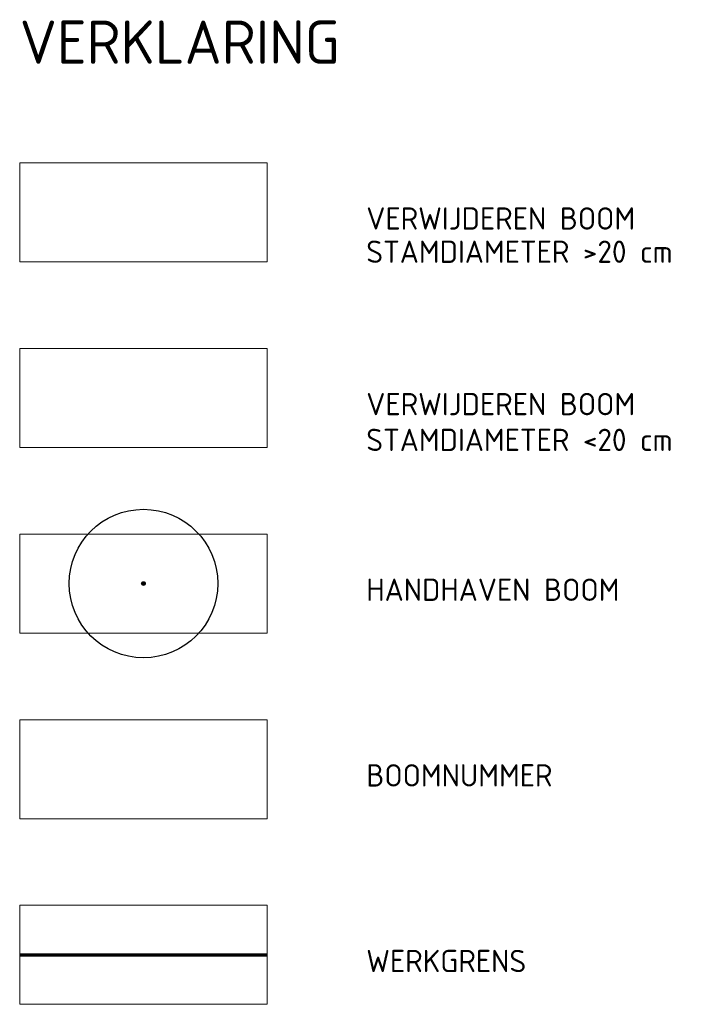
# Model space of a CAD drawing. Header units: metres. Extents: x 108651 to 109770, y 520801 to 521818.
# Tile 61 of 66: x 109624 to 109651, y 521235 to 521275. Entities that reach past the tile are written whole.
import ezdxf

# ---------------------------------------------------------------- set-up
doc = ezdxf.new("R2010")
doc.units = ezdxf.units.M
for name, color, linetype, lineweight in [('B-WE-GR-BOOM-S', 253, 'Continuous', 25), ('N-WE-KG-WERKGRENS-G', 10, 'XX-WERKGRENS_CIRCEL', 70), ('X-XX-AL-TEKENBLAD_VERKLARING-G', 7, 'Continuous', 18)]:
    doc.layers.add(name, color=color, linetype=linetype, lineweight=lineweight)
doc.styles.add('NLCS-ISO', font='NLCS-ISO.ttf')
doc.linetypes.add('XX-WERKGRENS_CIRCEL', pattern='A,10,-2.5,[69,NLCS.SHX,S=1,R=0,X=0,Y=0],-2.5', length=15)

# ---------------------------------------------------------------- blocks, each defined once
blk = doc.blocks.new('B-SGR-BOOM_1E GROOTTE')
h = blk.add_hatch(color=0)
edge = h.paths.add_edge_path()
edge.add_arc((0, 0), 0.15, 0, 360)
at = {"color": 0}
for radius in [6, 0.15]:
    blk.add_circle((0, 0), radius, dxfattribs=at)

msp = doc.modelspace()

# ---------------------------------------------------------------- linework, layer by layer
at = {"layer": 'N-WE-KG-WERKGRENS-G', "flags": 128}
msp.add_lwpolyline([(109624.025, 521237.396), (109634.025, 521237.396)], dxfattribs=at)
at = {"layer": 'X-XX-AL-TEKENBLAD_VERKLARING-G', "flags": 128}
for points in [[(109624.025, 521265.396), (109634.025, 521265.396), (109634.025, 521269.396), (109624.025, 521269.396)], [(109624.025, 521257.896), (109634.025, 521257.896), (109634.025, 521261.896), (109624.025, 521261.896)], [(109624.025, 521250.396), (109634.025, 521250.396), (109634.025, 521254.396), (109624.025, 521254.396)], [(109624.025, 521242.896), (109634.025, 521242.896), (109634.025, 521246.896), (109624.025, 521246.896)], [(109624.025, 521235.396), (109634.025, 521235.396), (109634.025, 521239.396), (109624.025, 521239.396)]]:
    msp.add_lwpolyline(points, close=True, dxfattribs=at)

# ---------------------------------------------------------------- block references
at = {"layer": 'B-WE-GR-BOOM-S', "xscale": 0.5, "yscale": 0.5, "zscale": 0.5}
msp.add_blockref('B-SGR-BOOM_1E GROOTTE', (109629.025, 521252.396), dxfattribs=at)

# ---------------------------------------------------------------- texts
at = {"layer": 'X-XX-AL-TEKENBLAD_VERKLARING-G', "style": 'NLCS-ISO'}
for s, height, p in [('VERKLARING', 1.75, (109624.025, 521273.396)), ('VERWIJDEREN BOOM', 0.9, (109638.025, 521266.696)), ('STAMDIAMETER >20 cm', 0.9, (109638.025, 521265.353)), ('VERWIJDEREN BOOM', 0.9, (109638.025, 521259.196)), ('STAMDIAMETER <20 cm', 0.9, (109638.025, 521257.751)), ('HANDHAVEN BOOM', 0.9, (109638.025, 521251.696)), ('BOOMNUMMER', 0.9, (109638.025, 521244.196)), ('WERKGRENS', 0.9, (109638.025, 521236.696))]:
    msp.add_text(s, height=height, dxfattribs=at).set_placement(p)

doc.saveas('drawing.dxf')
